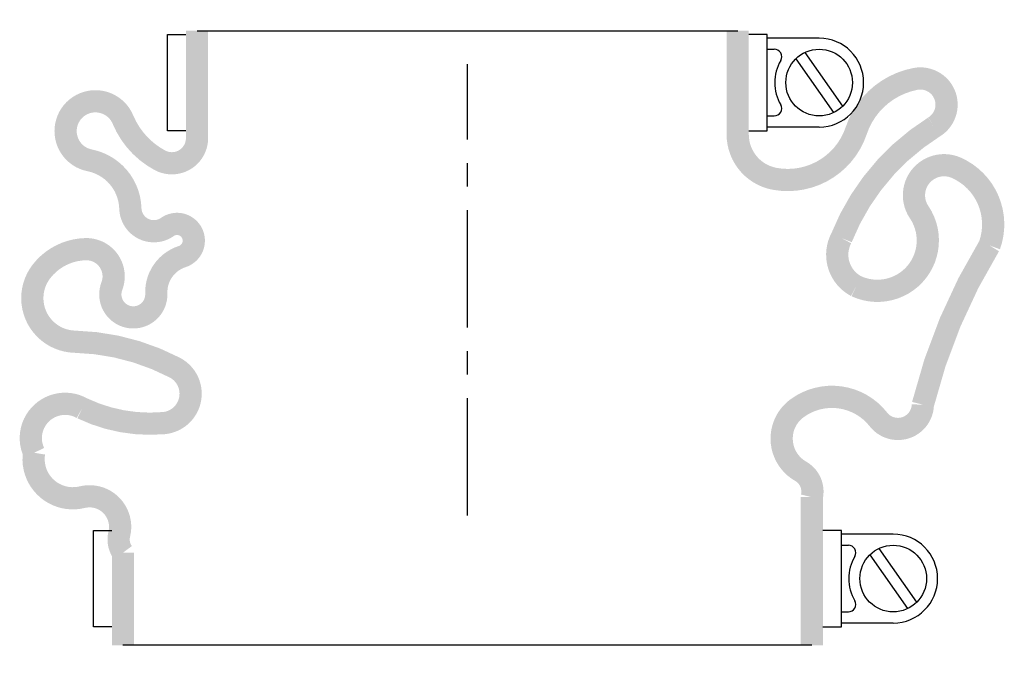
# Model space of a CAD drawing. Header units: millimetres. Extents: x -60 to 72, y -19 to 67.
import ezdxf

# ---------------------------------------------------------------- set-up
doc = ezdxf.new("R2010")
doc.units = ezdxf.units.MM
doc.header["$LTSCALE"] = 0.5
doc.header["$MEASUREMENT"] = 0
doc.linetypes.add('CENTER', pattern=[50.8, 31.75, -6.35, 6.35, -6.35])
doc.layers.get('0').update_dxf_attribs({"linetype": 'CONTINUOUS'})
doc.layers.add('Center', color=1, linetype='CENTER')

msp = doc.modelspace()

# ---------------------------------------------------------------- linework, layer by layer
for p, q in [((-36.5, 65.5), (36.5, 65.5)), ((-40.5, 52), (-40.5, 65)), ((-40.5, 65), (-38, 65)), ((40.5, 65), (38, 65)), ((40.5, 52), (40.5, 65)), ((47.5, 64.5), (40.5, 64.5)), ((40.5, 63), (41.44, 63)), ((45.57, 62.56), (50.66, 55.3)), ((44.34, 61.7), (49.43, 54.44)), ((40.5, 54), (41.44, 54)), ((-38, 52), (-40.5, 52)), ((38, 52), (40.5, 52)), ((47.5, 52.5), (40.5, 52.5)), ((-50.5, -15), (-50.5, -2)), ((-50.5, -2), (-48, -2)), ((50.5, -2), (48, -2)), ((50.5, -15), (50.5, -2)), ((57.5, -2.5), (50.5, -2.5)), ((50.5, -4), (51.44, -4)), ((54.34, -5.3), (59.43, -12.56)), ((55.57, -4.44), (60.66, -11.7)), ((50.5, -13), (51.44, -13)), ((57.5, -14.5), (50.5, -14.5)), ((-48, -15), (-50.5, -15)), ((48, -15), (50.5, -15)), ((46.5, -17.5), (-46.5, -17.5))]:
    msp.add_line(p, q)
at = {"const_width": 3, "flags": 128}
for points in [[(-36.5, 65.5), (-36.5, 51, -0.56619), (-41.5, 48, -0.173214), (-46.5, 53.5, 1.667268), (-51, 48, -0.349852), (-45.5, 41.5, 0.598056), (-40.5, 39, -1.163294), (-38.5, 35, 0.335337), (-42, 30, -1.224957), (-48, 31, 0.531721), (-51.5, 36, 0.226938), (-57.5, 33, 0.615314), (-53, 23.5, -0.114729), (-39.5, 20, -0.749263), (-41, 12.5, -0.134398), (-52, 14.5, 0.733759), (-58.5, 8.5, 0.538118), (-52, 2.5, -0.564179), (-47, -2.5, 0.223265), (-46.5, -5), (-46.5, -17.5)], [(36.5, 65.5), (36.5, 51.5, 0.36205), (41.5, 45.5, 0.373567), (52.5, 52, -0.271332), (60.5, 59, -0.835937), (63, 52.5, 0.159512), (50.5, 37.5, 0.414951), (52.5, 31, 0.760159), (61, 41, -0.75249), (66, 47, -0.394653), (70.5, 36.5, 0.076611), (61.5, 15, -0.704922), (55.5, 13, 0.405667), (44.5, 14.5, 0.542617), (45, 6, -0.335934), (46.5, 2.5), (46.5, -17.5)]]:
    msp.add_lwpolyline(points, format="xyb", dxfattribs=at)
for centre in [(47.5, 58.5), (57.5, -8.5)]:
    msp.add_circle(centre, 4.5)
for centre, radius, start, end in [((47.5, 58.5), 6, 270, 90), ((41.44, 62), 1, 330, 90), ((47.5, 58.5), 6, 150, 210), ((41.44, 55), 1, 270, 30), ((57.5, -8.5), 6, 270, 90), ((51.44, -5), 1, 330, 90), ((57.5, -8.5), 6, 150, 210), ((51.44, -12), 1, 270, 30)]:
    msp.add_arc(centre, radius, start, end)
at = {"layer": 'Center'}
msp.add_line((0, 0), (0, 61), dxfattribs=at)

doc.saveas('drawing.dxf')
